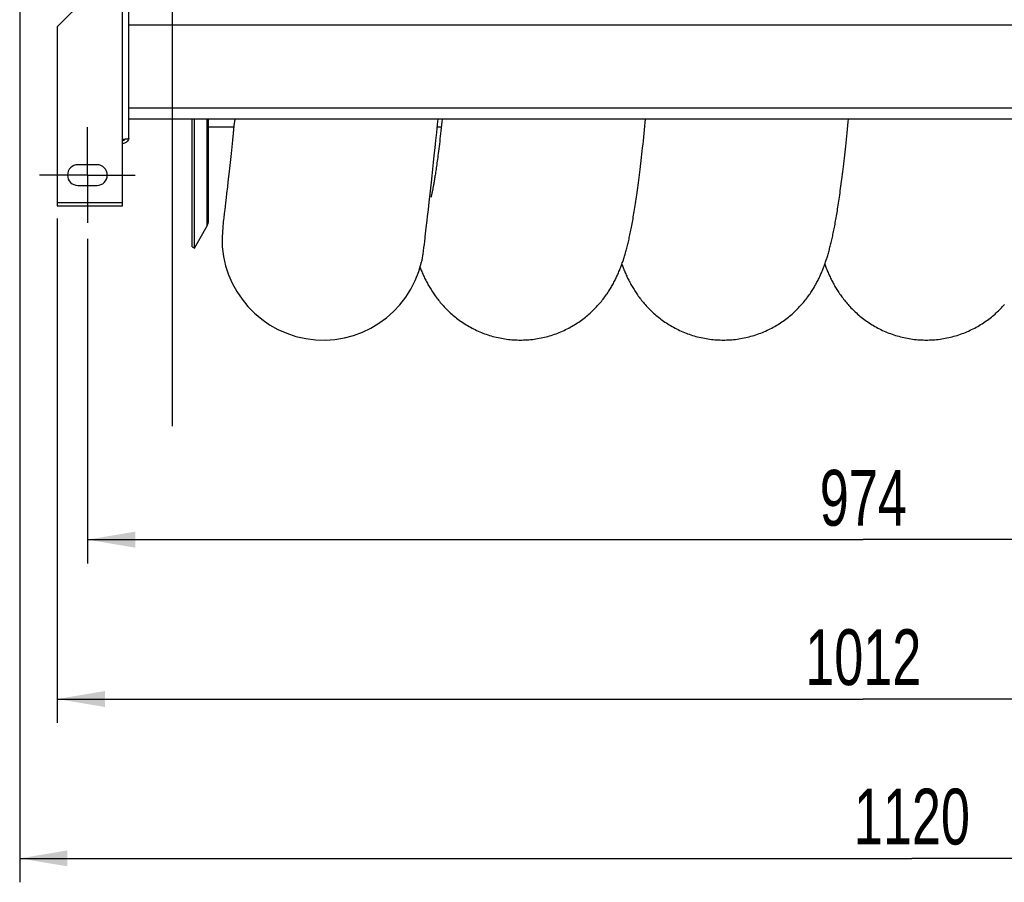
# Model space of a CAD drawing. Extents: x 0 to 594, y 0 to 420.
# Tile 4 of 17: x 337 to 399, y 71 to 125. Entities that reach past the tile are written whole.
import ezdxf

# ---------------------------------------------------------------- set-up
doc = ezdxf.new("R2010")
doc.units = 0
doc.header["$LTSCALE"] = 32.67
doc.linetypes.add('CENTER', pattern=[0.6, 0.375, -0.075, 0.075, -0.075])
doc.layers.get('0').update_dxf_attribs({"linetype": 'CONTINUOUS'})
for name, color, linetype in [('110528_DXF_CONTINUOUS_LINE', 7, 'CONTINUOUS'), ('110528_DXF_DIMENSION', 7, 'CONTINUOUS'), ('110534_DXF_AXIS', 7, 'CONTINUOUS'), ('110534_DXF_CONTINUOUS_LINE', 7, 'CONTINUOUS'), ('110652_DXF_CONTINUOUS_LINE', 7, 'CONTINUOUS'), ('110802_DXF_CONTINUOUS_LINE', 7, 'CONTINUOUS'), ('ASEM_85_125-125_DXF_DIMENS', 7, 'CONTINUOUS'), ('HOSE_125_125DXF_CONTINUOUS', 7, 'CONTINUOUS')]:
    doc.layers.add(name, color=color, linetype=linetype)
doc.styles.get("Standard").update_dxf_attribs({"font": 'txt', "width": 0.7})
doc.dimstyles.new('DIMSTYLE_1', dxfattribs={"dimtxt": 3.5, "dimasz": 3, "dimexe": 1.5, "dimexo": 1, "dimgap": 0.875, "dimtad": 1, "dimdec": 3, "dimlfac": 10, "dimtxsty": 'STANDARD', "dimblk": '_ARROW_FILLED', "dimblk1": '_ARROW_FILLED', "dimblk2": '_ARROW_FILLED', "dimcen": 0.09, "dimazin": 3, "dimtp": 1.2, "dimtm": 1.2, "dimtfac": 1, "dimtdec": 3, "dimtofl": 0, "dimtmove": 0, "dimatfit": 3, "dimtolj": 1})
doc.dimstyles.new('DIMSTYLE_2', dxfattribs={"dimtxt": 3.5, "dimasz": 3, "dimexe": 1.5, "dimexo": 1, "dimgap": 0.875, "dimtad": 1, "dimdec": 3, "dimlfac": 10, "dimtxsty": 'STANDARD', "dimblk": '_ARROW_FILLED', "dimblk1": '_ARROW_FILLED', "dimblk2": '_ARROW_FILLED', "dimcen": 0.09, "dimazin": 3, "dimtp": 0.8, "dimtm": 0.8, "dimtfac": 1, "dimtdec": 3, "dimtofl": 0, "dimtmove": 0, "dimatfit": 3, "dimtolj": 1})

# ---------------------------------------------------------------- blocks, each defined once
blk = doc.blocks.new('_ARROW_FILLED')
at = {"color": 0, "linetype": 'BYBLOCK'}
blk.add_solid([(0, 0), (-1, 0.167), (-1, -0.167)], dxfattribs=at)
blk = doc.blocks.new('*D1')
at = {"layer": 'ASEM_85_125-125_DXF_DIMENS', "color": 2, "linetype": 'CONTINUOUS'}
for p, q in [((339.189, 112.349), (339.189, 80.702)), ((440.389, 112.349), (440.389, 80.702)), ((339.189, 82.202), (389.789, 82.202)), ((440.389, 82.202), (389.789, 82.202))]:
    blk.add_line(p, q, dxfattribs=at)
at = {"layer": 'ASEM_85_125-125_DXF_DIMENS', "color": 2, "linetype": 'CONTINUOUS', "xscale": 3, "yscale": 3, "zscale": 3, "rotation": 180}
blk.add_blockref('_ARROW_FILLED', (339.189, 82.202), dxfattribs=at)
at = {"layer": 'ASEM_85_125-125_DXF_DIMENS', "color": 2, "linetype": 'CONTINUOUS', "xscale": 3, "yscale": 3, "zscale": 3}
blk.add_blockref('_ARROW_FILLED', (440.389, 82.202), dxfattribs=at)
at = {"layer": 'ASEM_85_125-125_DXF_DIMENS', "color": 2, "linetype": 'CONTINUOUS', "insert": (389.789, 86.577), "char_height": 3.5, "width": 14.25, "attachment_point": 2}
blk.add_mtext('1012', dxfattribs=at)
blk = doc.blocks.new('*D2')
at = {"layer": 'ASEM_85_125-125_DXF_DIMENS', "color": 2, "linetype": 'CONTINUOUS'}
for p, q in [((341.089, 111.075), (341.089, 90.702)), ((438.489, 111.075), (438.489, 90.702)), ((341.089, 92.202), (389.789, 92.202)), ((438.489, 92.202), (389.789, 92.202))]:
    blk.add_line(p, q, dxfattribs=at)
at = {"layer": 'ASEM_85_125-125_DXF_DIMENS', "color": 2, "linetype": 'CONTINUOUS', "xscale": 3, "yscale": 3, "zscale": 3, "rotation": 180}
blk.add_blockref('_ARROW_FILLED', (341.089, 92.202), dxfattribs=at)
at = {"layer": 'ASEM_85_125-125_DXF_DIMENS', "color": 2, "linetype": 'CONTINUOUS', "xscale": 3, "yscale": 3, "zscale": 3}
blk.add_blockref('_ARROW_FILLED', (438.489, 92.202), dxfattribs=at)
at = {"layer": 'ASEM_85_125-125_DXF_DIMENS', "color": 2, "linetype": 'CONTINUOUS', "insert": (389.789, 96.577), "char_height": 3.5, "width": 12.375, "attachment_point": 2}
blk.add_mtext('974', dxfattribs=at)
blk = doc.blocks.new('*D7')
at = {"layer": 'ASEM_85_125-125_DXF_DIMENS', "color": 2, "linetype": 'CONTINUOUS'}
for p, q in [((336.839, 131.7), (336.839, 70.702)), ((448.839, 132.005), (448.839, 70.702)), ((336.839, 72.202), (392.839, 72.202)), ((448.839, 72.202), (392.839, 72.202))]:
    blk.add_line(p, q, dxfattribs=at)
at = {"layer": 'ASEM_85_125-125_DXF_DIMENS', "color": 2, "linetype": 'CONTINUOUS', "xscale": 3, "yscale": 3, "zscale": 3, "rotation": 180}
blk.add_blockref('_ARROW_FILLED', (336.839, 72.202), dxfattribs=at)
at = {"layer": 'ASEM_85_125-125_DXF_DIMENS', "color": 2, "linetype": 'CONTINUOUS', "xscale": 3, "yscale": 3, "zscale": 3}
blk.add_blockref('_ARROW_FILLED', (448.839, 72.202), dxfattribs=at)
at = {"layer": 'ASEM_85_125-125_DXF_DIMENS', "color": 2, "linetype": 'CONTINUOUS', "insert": (392.839, 76.577), "char_height": 3.5, "width": 14.25, "attachment_point": 2}
blk.add_mtext('1120', dxfattribs=at)

msp = doc.modelspace()

# ---------------------------------------------------------------- linework, layer by layer
at = {"layer": '110528_DXF_CONTINUOUS_LINE', "color": 3, "linetype": 'CONTINUOUS'}
msp.add_line((347.67111, 110.57519), (347.67111, 118.58486), dxfattribs=at)
at = {"layer": '110528_DXF_CONTINUOUS_LINE', "color": 7, "linetype": 'CONTINUOUS'}
for p, q in [((347.80102, 110.50019), (347.80102, 118.58486)), ((348.68714, 112.20916), (348.68714, 118.58486)), ((347.80102, 110.50019), (348.60006, 111.88416)), ((347.67111, 110.57519), (347.80102, 110.50019))]:
    msp.add_line(p, q, dxfattribs=at)
at = {"layer": '110528_DXF_CONTINUOUS_LINE', "color": 9, "linetype": 'CONTINUOUS'}
msp.add_line((348.60006, 111.88416), (348.60006, 118.58486), dxfattribs=at)
at = {"layer": '110528_DXF_CONTINUOUS_LINE', "color": 7, "linetype": 'CONTINUOUS'}
msp.add_arc((348.03714, 112.20916), 0.65, 330, 360, dxfattribs=at)
at = {"layer": '110528_DXF_DIMENSION', "color": 2, "linetype": 'CONTINUOUS'}
msp.add_line((346.43939, 99.32576), (346.43939, 181.82461), dxfattribs=at)
at = {"layer": '110534_DXF_AXIS', "color": 7, "linetype": 'CENTER'}
for q in [(341.08939, 118.0752), (338.08938, 115.07519), (341.08939, 112.07518), (344.0894, 115.07519)]:
    msp.add_line((341.08939, 115.07519), q, dxfattribs=at)
at = {"layer": '110534_DXF_CONTINUOUS_LINE', "color": 3, "linetype": 'CONTINUOUS'}
for p, q in [((343.68939, 117.38314), (343.68939, 128.07519)), ((339.18939, 124.36988), (342.18939, 127.36988)), ((339.18939, 124.36988), (339.18939, 113.14853)), ((343.28939, 113.14853), (343.28939, 117.32293)), ((341.68939, 115.72519), (340.48939, 115.72519)), ((340.48939, 114.42519), (341.68939, 114.42519)), ((339.18939, 113.14853), (343.28939, 113.14853))]:
    msp.add_line(p, q, dxfattribs=at)
at = {"layer": '110534_DXF_CONTINUOUS_LINE', "color": 9, "linetype": 'CONTINUOUS'}
for p, q in [((343.28939, 117.32293), (343.28939, 127.56384)), ((339.18939, 113.34853), (343.28939, 113.34853))]:
    msp.add_line(p, q, dxfattribs=at)
at = {"layer": '110534_DXF_CONTINUOUS_LINE', "color": 3, "linetype": 'CONTINUOUS'}
for centre, radius, start, end in [((343.29795, 117.44052), 0.39145, 349.8908463, 350.6553539), ((340.48939, 115.07519), 0.65, 90, 270), ((341.68939, 115.07519), 0.65, 270, 90)]:
    msp.add_arc(centre, radius, start, end, dxfattribs=at)
for points, knots in [([(343.28939, 117.32293), (343.34043, 117.32783), (343.41458, 117.33491), (343.50879, 117.34502), (343.56882, 117.3524), (343.61758, 117.35938), (343.65531, 117.36694), (343.67658, 117.37252), (343.68939, 117.37956), (343.68939, 117.38314)], [0, 0, 0, 0, 0.37771184, 0.54853637, 0.69852876, 0.82207755, 0.91471109, 0.97358369, 1, 1, 1, 1]), ([(343.68332, 117.37181), (343.66744, 117.28277), (343.56804, 117.11028), (343.38048, 117.04494), (343.28939, 117.04494)], [0, 0, 0, 0, 0.49822857, 1, 1, 1, 1])]:
    msp.add_open_spline(points, degree=3, knots=knots, dxfattribs=at)
at = {"layer": '110534_DXF_CONTINUOUS_LINE', "color": 7, "linetype": 'CONTINUOUS'}
msp.add_open_spline([(343.28939, 117.24272), (343.32357, 117.24272), (343.39296, 117.26059), (343.44421, 117.31077), (343.46164, 117.33998)], degree=3, knots=[0, 0, 0, 0, 0.50119096, 1, 1, 1, 1], dxfattribs=at)
at = {"layer": '110652_DXF_CONTINUOUS_LINE', "color": 3, "linetype": 'CONTINUOUS'}
for p, q in [((350.2805, 118.07519), (348.68714, 118.07519)), ((363.30354, 118.07519), (363.05151, 118.07519))]:
    msp.add_line(p, q, dxfattribs=at)
at = {"layer": '110652_DXF_CONTINUOUS_LINE', "color": 9, "linetype": 'CONTINUOUS'}
for p, q in [((350.2805, 118.07519), (348.68714, 118.07519)), ((363.30354, 118.07519), (363.05151, 118.07519))]:
    msp.add_line(p, q, dxfattribs=at)
at = {"layer": '110802_DXF_CONTINUOUS_LINE', "color": 9, "linetype": 'CONTINUOUS'}
for p, q in [((435.88939, 124.47519), (343.68939, 124.47519)), ((435.88939, 119.28486), (343.68939, 119.28486))]:
    msp.add_line(p, q, dxfattribs=at)
at = {"layer": '110802_DXF_CONTINUOUS_LINE', "color": 7, "linetype": 'CONTINUOUS'}
msp.add_line((435.88939, 118.58486), (343.68939, 118.58486), dxfattribs=at)
at = {"layer": 'HOSE_125_125DXF_CONTINUOUS', "color": 9, "linetype": 'CONTINUOUS'}
for p, q in [((350.2805, 118.07519), (348.68714, 118.07519)), ((363.30354, 118.07519), (363.05151, 118.07519))]:
    msp.add_line(p, q, dxfattribs=at)
at = {"layer": 'HOSE_125_125DXF_CONTINUOUS', "color": 7, "linetype": 'CONTINUOUS'}
for p, q in [((350.29, 118.16413), (350.24124, 117.70854)), ((350.33474, 118.58486), (350.29, 118.16413)), ((363.01673, 117.74448), (363.07005, 118.25192)), ((363.07005, 118.25192), (363.10483, 118.58486)), ((350.24124, 117.70854), (350.19388, 117.26851)), ((362.96466, 117.25222), (363.01673, 117.74448)), ((350.14802, 116.84468), (350.10368, 116.43725)), ((350.19388, 117.26851), (350.14802, 116.84468)), ((362.91393, 116.77557), (362.96466, 117.25222)), ((350.10368, 116.43725), (350.06084, 116.04608)), ((362.81669, 115.86963), (362.86461, 116.31477)), ((362.86461, 116.31477), (362.91393, 116.77557)), ((350.01961, 115.67144), (349.98007, 115.31373)), ((350.06084, 116.04608), (350.01961, 115.67144)), ((362.77024, 115.44078), (362.81669, 115.86963)), ((349.94234, 114.97404), (349.90637, 114.65202)), ((349.98007, 115.31373), (349.94234, 114.97404)), ((362.68199, 114.63225), (362.72533, 115.02839)), ((362.72533, 115.02839), (362.77024, 115.44078)), ((349.87221, 114.34773), (349.82455, 113.92538)), ((349.90637, 114.65202), (349.87221, 114.34773)), ((362.64023, 114.25274), (362.68199, 114.63225)), ((349.82455, 113.92538), (349.79542, 113.66862)), ((362.54334, 113.38044), (362.60012, 113.89027)), ((362.60012, 113.89027), (362.64023, 114.25274)), ((362.67312, 113.7676), (362.66564, 113.73765)), ((362.682, 113.80436), (362.67312, 113.7676)), ((362.69221, 113.84808), (362.682, 113.80436)), ((362.70369, 113.89887), (362.69221, 113.84808)), ((349.75554, 113.3194), (349.70974, 112.92074)), ((349.79542, 113.66862), (349.75554, 113.3194)), ((362.49067, 112.91049), (362.54334, 113.38044)), ((362.65353, 113.6918), (362.65174, 113.68542)), ((349.6808, 112.67025), (349.64771, 112.38635)), ((349.70974, 112.92074), (349.6808, 112.67025)), ((362.41262, 112.22068), (362.44225, 112.48165)), ((362.44225, 112.48165), (362.49067, 112.91049)), ((349.62086, 112.15703), (349.60177, 111.9949)), ((349.63339, 112.26394), (349.62086, 112.15703)), ((349.64771, 112.38635), (349.63339, 112.26394)), ((362.35963, 111.75635), (362.41262, 112.22068)), ((362.26391, 110.92885), (362.28656, 111.12368))]:
    msp.add_line(p, q, dxfattribs=at)
for points in [[(363.35925, 118.58486), (363.34106, 118.41635), (363.32031, 118.22654), (363.29974, 118.04095), (363.27936, 117.85954), (363.25917, 117.68229), (363.23924, 117.50968), (363.21954, 117.34155), (363.2001, 117.17796), (363.18102, 117.01966), (363.16229, 116.86656), (363.14392, 116.71857), (363.126, 116.5763), (363.10857, 116.43992), (363.09159, 116.30899), (363.07504, 116.18323), (363.05893, 116.06262), (363.04325, 115.94694), (363.02794, 115.83555), (363.01298, 115.72832), (362.99839, 115.62521), (362.98411, 115.52582), (362.97015, 115.42999), (362.9565, 115.33773), (362.94317, 115.24886), (362.93014, 115.16329), (362.91741, 115.08097), (362.90499, 115.00176), (362.89287, 114.92561), (362.88105, 114.85244), (362.86951, 114.78212), (362.85827, 114.7146), (362.84732, 114.64982), (362.83665, 114.58763), (362.82627, 114.528), (362.81616, 114.47088), (362.80633, 114.41615), (362.79678, 114.36375), (362.7875, 114.31366), (362.77849, 114.26577), (362.76976, 114.22004), (362.7613, 114.17644), (362.75311, 114.13491), (362.7452, 114.09539), (362.73757, 114.05787), (362.73021, 114.0223), (362.72315, 113.98864), (362.71637, 113.95687), (362.70988, 113.92696), (362.70369, 113.89887)], [(368.26497, 104.72521), (368.35995, 104.7259), (368.46998, 104.72845), (368.57994, 104.73285), (368.68981, 104.73913), (368.79955, 104.74726), (368.90912, 104.75725), (369.01849, 104.7691), (369.12762, 104.78279), (369.23646, 104.79833), (369.34499, 104.8157), (369.45317, 104.83489), (369.56095, 104.8559), (369.66831, 104.87872), (369.77521, 104.90333), (369.8816, 104.92973), (369.98747, 104.95789), (370.09277, 104.98781), (370.19744, 105.01946), (370.30146, 105.05283), (370.4048, 105.08791), (370.50738, 105.12465), (370.60919, 105.16305), (370.7102, 105.20308), (370.81034, 105.24471), (370.9096, 105.28792), (371.00795, 105.33268), (371.1053, 105.37894), (371.20164, 105.42668), (371.29695, 105.47587), (371.39112, 105.52645), (371.48414, 105.57837), (371.576, 105.63161), (371.66659, 105.68609), (371.75591, 105.74177), (371.84395, 105.79863), (371.93061, 105.85657), (372.01589, 105.91555), (372.0998, 105.97554), (372.18223, 106.03643), (372.2632, 106.0982), (372.3427, 106.1608), (372.42065, 106.22411), (372.49707, 106.28812), (372.57196, 106.35276), (372.64523, 106.41791), (372.71688, 106.48352), (372.78693, 106.54956), (372.85534, 106.6159), (372.92207, 106.68247), (372.98718, 106.74926), (373.05076, 106.81628), (373.11282, 106.8835), (373.17337, 106.95087), (373.23253, 107.01848), (373.29033, 107.0863), (373.34678, 107.15428), (373.40189, 107.22242), (373.45576, 107.29075), (373.50834, 107.35919), (373.55949, 107.42748), (373.60924, 107.49562), (373.65762, 107.56357), (373.7045, 107.63105), (373.74985, 107.69795), (373.79376, 107.76433), (373.83631, 107.8302), (373.87742, 107.89538), (373.91724, 107.95999), (373.95609, 108.0245), (373.99399, 108.0889), (374.03095, 108.15318), (374.06726, 108.21778), (374.10298, 108.28282), (374.13805, 108.34819), (374.17255, 108.41398), (374.20652, 108.48031), (374.23993, 108.54708), (374.27267, 108.61409), (374.30475, 108.68132), (374.3362, 108.7488), (374.36694, 108.81633), (374.39699, 108.8839), (374.42636, 108.95155), (374.45503, 109.01913), (374.48299, 109.0866), (374.51029, 109.15403), (374.53698, 109.22149), (374.56307, 109.28896), (374.58859, 109.35649), (374.61361, 109.42422), (374.63816, 109.4922), (374.66224, 109.56043), (374.68593, 109.62906), (374.70924, 109.69815), (374.73219, 109.76769), (374.7548, 109.83776), (374.77709, 109.90842), (374.79908, 109.97968), (374.82077, 110.05156), (374.84218, 110.12407), (374.86332, 110.19727), (374.88422, 110.27121), (374.90487, 110.34591), (374.92531, 110.42143), (374.94556, 110.49788), (374.96564, 110.57531), (374.98555, 110.65375), (375.00535, 110.73337), (375.02503, 110.81422), (375.0446, 110.89634), (375.06411, 110.97989), (375.08357, 111.06494), (375.10297, 111.15152), (375.12235, 111.23975), (375.14171, 111.32973), (375.16106, 111.42149), (375.18039, 111.51504), (375.19972, 111.61044), (375.21906, 111.70775), (375.23839, 111.80701), (375.25774, 111.90826), (375.2771, 112.01157), (375.29649, 112.117), (375.3159, 112.22461), (375.33536, 112.33444), (375.35486, 112.44657), (375.3744, 112.56105), (375.39399, 112.67794), (375.41364, 112.79727), (375.43336, 112.91914), (375.45313, 113.04357), (375.47296, 113.17056), (375.49285, 113.30017), (375.51281, 113.43245), (375.53283, 113.56742), (375.55292, 113.70509), (375.57307, 113.84553), (375.59332, 113.98891), (375.61365, 114.13521), (375.63407, 114.28453), (375.65463, 114.43723), (375.67533, 114.59336), (375.69617, 114.75299), (375.71719, 114.9165), (375.7384, 115.08396), (375.7598, 115.25544), (375.78142, 115.43132), (375.80327, 115.61173), (375.82535, 115.79671), (375.84768, 115.98653), (375.87029, 116.18146), (375.89314, 116.38141), (375.91621, 116.58611), (375.9395, 116.79568), (375.96301, 117.01014), (375.98668, 117.22905), (376.01051, 117.45247), (376.03451, 117.68044), (376.05861, 117.91245), (376.08281, 118.14847), (376.10713, 118.38857), (376.12676, 118.58486)], [(381.0043, 104.72525), (381.09938, 104.72595), (381.20953, 104.7285), (381.31965, 104.73292), (381.42972, 104.73921), (381.53969, 104.74737), (381.64951, 104.7574), (381.75915, 104.7693), (381.86856, 104.78305), (381.9777, 104.79866), (382.08653, 104.81611), (382.19502, 104.8354), (382.30311, 104.85652), (382.41077, 104.87946), (382.51797, 104.9042), (382.62465, 104.93072), (382.73077, 104.95903), (382.83631, 104.98909), (382.94121, 105.02089), (383.04543, 105.05442), (383.14896, 105.08965), (383.25172, 105.12655), (383.3537, 105.16511), (383.45486, 105.2053), (383.55515, 105.2471), (383.65453, 105.29047), (383.75299, 105.3354), (383.85043, 105.38182), (383.94682, 105.42972), (384.04216, 105.47905), (384.13635, 105.52976), (384.22936, 105.5818), (384.32119, 105.63516), (384.41174, 105.68975), (384.50101, 105.74555), (384.589, 105.8025), (384.6756, 105.86053), (384.76082, 105.91961), (384.84465, 105.97969), (384.927, 106.04066), (385.00787, 106.10249), (385.08726, 106.16515), (385.16509, 106.2285), (385.24137, 106.29252), (385.31611, 106.35717), (385.38922, 106.42232), (385.46072, 106.48793), (385.53064, 106.55395), (385.59892, 106.62031), (385.66555, 106.68691), (385.7306, 106.75375), (385.79411, 106.82083), (385.8561, 106.8881), (385.9166, 106.95555), (385.97568, 107.02319), (386.0334, 107.09104), (386.08975, 107.15903), (386.14471, 107.2271), (386.19835, 107.29527), (386.25065, 107.36346), (386.30151, 107.43148), (386.35095, 107.49929), (386.39902, 107.56688), (386.44565, 107.63409), (386.49083, 107.70081), (386.53464, 107.7671), (386.57719, 107.83304), (386.6185, 107.89859), (386.65861, 107.96376), (386.69767, 108.02873), (386.73572, 108.09348), (386.77276, 108.15801), (386.80898, 108.22255), (386.84437, 108.2871), (386.87897, 108.35166), (386.91292, 108.41648), (386.94627, 108.48163), (386.979, 108.54706), (387.01115, 108.61284), (387.04277, 108.67905), (387.07385, 108.74565), (387.1043, 108.81246), (387.13415, 108.87949), (387.16342, 108.94678), (387.19205, 109.01416), (387.22007, 109.08164), (387.24749, 109.14926), (387.2743, 109.21689), (387.30049, 109.28452), (387.32611, 109.35221), (387.35117, 109.41995), (387.37568, 109.48773), (387.39967, 109.5556), (387.4232, 109.62364), (387.44627, 109.69187), (387.4689, 109.76032), (387.49115, 109.82909), (387.51302, 109.89821), (387.53454, 109.9677), (387.55575, 110.03769), (387.57667, 110.10823), (387.59731, 110.17932), (387.61769, 110.25102), (387.63781, 110.32335), (387.6577, 110.39636), (387.67739, 110.47017), (387.69689, 110.54478), (387.71622, 110.62027), (387.73541, 110.69676), (387.75448, 110.77433), (387.77343, 110.85299), (387.79229, 110.93285), (387.81106, 111.01396), (387.82976, 111.09636), (387.84838, 111.18005), (387.86694, 111.26506), (387.88542, 111.35145), (387.90385, 111.43921), (387.92222, 111.52836), (387.94054, 111.61898), (387.95882, 111.71113), (387.97708, 111.80486), (387.99532, 111.90021), (388.01356, 111.99727), (388.0318, 112.0961), (388.05004, 112.19674), (388.06829, 112.29922), (388.08655, 112.40359), (388.10484, 112.50989), (388.12316, 112.6182), (388.1415, 112.72855), (388.15989, 112.84099), (388.17832, 112.95562), (388.19681, 113.0725), (388.21535, 113.19166), (388.23394, 113.31308), (388.25259, 113.43678), (388.27129, 113.56284), (388.29006, 113.69139), (388.30892, 113.82247), (388.32785, 113.95613), (388.34688, 114.09248), (388.366, 114.23159), (388.38522, 114.37348), (388.40454, 114.51823), (388.42396, 114.66586), (388.44349, 114.81644), (388.46314, 114.97013), (388.48292, 115.12697), (388.50282, 115.28701), (388.52287, 115.4504), (388.54304, 115.61711), (388.56335, 115.78726), (388.58385, 115.96127), (388.60453, 116.13915), (388.6254, 116.32102), (388.6465, 116.50738), (388.66785, 116.69831), (388.68944, 116.89389), (388.71132, 117.09469), (388.73351, 117.30085), (388.75599, 117.5124), (388.77879, 117.72975), (388.80197, 117.95338), (388.82547, 118.18303), (388.84923, 118.41805), (388.86589, 118.58486)], [(362.66564, 113.73765), (362.65963, 113.7144), (362.6572, 113.70525), (362.65516, 113.69773), (362.65353, 113.6918)], [(349.60177, 111.9949), (349.5914, 111.90773), (349.5886, 111.88426), (349.58017, 111.81314)], [(362.28656, 111.12368), (362.29563, 111.20186), (362.35963, 111.75635)], [(374.63456, 109.48225), (374.63709, 109.47513), (374.66164, 109.40755), (374.68669, 109.34012), (374.71225, 109.27285), (374.73835, 109.20573), (374.76501, 109.13872), (374.79224, 109.07182), (374.82004, 109.00509), (374.84842, 108.9385), (374.87741, 108.87204), (374.90699, 108.80579), (374.93715, 108.73977), (374.96794, 108.67393), (374.99936, 108.60825), (375.03142, 108.54277), (375.06416, 108.47744), (375.09764, 108.41213), (375.13188, 108.34687), (375.16691, 108.28164), (375.20283, 108.21628), (375.23967, 108.1508), (375.27744, 108.0852), (375.31624, 108.01938), (375.35612, 107.95331), (375.39707, 107.88705), (375.43914, 107.82059), (375.48235, 107.75394), (375.52673, 107.68713), (375.5723, 107.62017), (375.6191, 107.55308), (375.66713, 107.48588), (375.71644, 107.4186), (375.76705, 107.35125), (375.81897, 107.28385), (375.87225, 107.21643), (375.9269, 107.14902), (375.98296, 107.08163), (376.04046, 107.01429), (376.09943, 106.94702), (376.15989, 106.87985), (376.22187, 106.81281), (376.2854, 106.74593), (376.3505, 106.67925), (376.41719, 106.61282), (376.4855, 106.54665), (376.55543, 106.48081), (376.62695, 106.4154), (376.70006, 106.35046), (376.77479, 106.28602), (376.85106, 106.22221), (376.92888, 106.15905), (377.00827, 106.0966), (377.08914, 106.03496), (377.17149, 105.97417), (377.25534, 105.91427), (377.34058, 105.85536), (377.42722, 105.79748), (377.51524, 105.74067), (377.60456, 105.68503), (377.69515, 105.63059), (377.78701, 105.57738), (377.88003, 105.5255), (377.97417, 105.47498), (378.06945, 105.42584), (378.16576, 105.37815), (378.26309, 105.33193), (378.36141, 105.28721), (378.46065, 105.24405), (378.5608, 105.20245), (378.66181, 105.16245), (378.76363, 105.12408), (378.8662, 105.08737), (378.96952, 105.05234), (379.07352, 105.019), (379.17816, 104.98739), (379.28343, 104.9575), (379.38926, 104.92938), (379.49564, 104.90302), (379.60253, 104.87843), (379.70987, 104.85564), (379.81765, 104.83466), (379.92582, 104.81549), (380.03434, 104.79815), (380.14318, 104.78264), (380.2523, 104.76897), (380.36165, 104.75715), (380.47121, 104.74719), (380.58094, 104.73908), (380.69079, 104.73283), (380.80072, 104.72845), (380.91071, 104.72593), (381.0043, 104.72525)], [(387.3737, 109.48226), (387.39257, 109.4299), (387.41742, 109.36247), (387.44286, 109.29501), (387.46894, 109.22743), (387.4957, 109.15965), (387.52315, 109.09172), (387.55126, 109.02377), (387.58007, 108.95576), (387.60959, 108.88769), (387.63974, 108.81979), (387.67055, 108.75203), (387.70204, 108.68442), (387.73409, 108.61719), (387.76668, 108.55041), (387.79987, 108.48399), (387.83364, 108.41798), (387.86793, 108.35249), (387.90281, 108.28739), (387.93845, 108.2224), (387.97485, 108.15753), (388.01204, 108.09276), (388.05023, 108.02778), (388.08948, 107.96253), (388.12979, 107.89708), (388.17124, 107.83134), (388.21388, 107.7653), (388.25773, 107.69899), (388.30284, 107.63242), (388.34923, 107.5656), (388.39693, 107.49855), (388.44597, 107.4313), (388.49641, 107.36385), (388.54824, 107.29624), (388.60148, 107.22855), (388.65615, 107.1608), (388.71228, 107.09302), (388.76987, 107.02528), (388.82893, 106.95761), (388.88949, 106.89004), (388.95158, 106.82261), (389.01522, 106.75535), (389.08043, 106.6883), (389.14722, 106.6215), (389.21564, 106.55499), (389.28568, 106.48882), (389.35729, 106.42308), (389.43051, 106.35782), (389.50534, 106.29308), (389.58171, 106.22896), (389.65964, 106.16551), (389.73914, 106.10277), (389.82012, 106.04084), (389.90261, 105.97977), (389.98659, 105.91958), (390.07197, 105.8604), (390.15876, 105.80225), (390.24694, 105.74517), (390.33641, 105.68927), (390.42715, 105.63459), (390.51915, 105.58116), (390.61231, 105.52905), (390.70662, 105.4783), (390.80207, 105.42894), (390.89855, 105.38104), (390.99606, 105.33461), (391.09457, 105.28969), (391.19401, 105.24633), (391.29434, 105.20455), (391.39555, 105.16437), (391.49756, 105.12583), (391.60035, 105.08895), (391.70389, 105.05375), (391.80811, 105.02026), (391.91298, 104.9885), (392.01848, 104.95848), (392.12455, 104.93022), (392.23116, 104.90374), (392.33828, 104.87904), (392.44586, 104.85615), (392.55386, 104.83507), (392.66226, 104.81582), (392.77101, 104.7984), (392.88007, 104.78282), (392.98943, 104.76909), (393.09902, 104.75722), (393.20882, 104.74721), (393.3188, 104.73906), (393.42891, 104.73278), (393.53912, 104.72837), (393.64939, 104.72584), (393.74328, 104.72516)], [(361.97473, 109.26859), (361.99505, 109.21626), (362.02146, 109.14962), (362.04844, 109.08307), (362.07604, 109.01655), (362.10428, 108.95001), (362.13318, 108.88348), (362.16277, 108.81694), (362.19305, 108.75038), (362.22406, 108.6838), (362.2558, 108.61724), (362.28828, 108.5507), (362.32153, 108.48416), (362.35554, 108.41767), (362.39034, 108.35123), (362.42594, 108.28483), (362.46234, 108.21852), (362.49955, 108.15232), (362.53759, 108.08622), (362.57651, 108.02015), (362.61632, 107.95417), (362.65705, 107.88825), (362.69878, 107.82227), (362.74155, 107.75625), (362.78537, 107.69021), (362.83037, 107.624), (362.87657, 107.55765), (362.92399, 107.49118), (362.97277, 107.42448), (363.02296, 107.35752), (363.07456, 107.29038), (363.1276, 107.22308), (363.18213, 107.15565), (363.23816, 107.08811), (363.29569, 107.02056), (363.35475, 106.95302), (363.41535, 106.88553), (363.47748, 106.81818), (363.54116, 106.75099), (363.60642, 106.68401), (363.67324, 106.61731), (363.74162, 106.55095), (363.81159, 106.48495), (363.88313, 106.41939), (363.95626, 106.35432), (364.03098, 106.28977), (364.10725, 106.22584), (364.1851, 106.16255), (364.26452, 106.09996), (364.34543, 106.03818), (364.42782, 105.97725), (364.51171, 105.91721), (364.59699, 105.85818), (364.68365, 105.80019), (364.77168, 105.74328), (364.861, 105.68754), (364.9516, 105.633), (365.04346, 105.5797), (365.13651, 105.52772), (365.23071, 105.47708), (365.32607, 105.42781), (365.42247, 105.37999), (365.5199, 105.33365), (365.61835, 105.2888), (365.7177, 105.24552), (365.81794, 105.20381), (365.91905, 105.16371), (366.02097, 105.12524), (366.12366, 105.08842), (366.22711, 105.05329), (366.33125, 105.01985), (366.43606, 104.98814), (366.5415, 104.95815), (366.64753, 104.92993), (366.7541, 104.90348), (366.86119, 104.87881), (366.96875, 104.85595), (367.07672, 104.8349), (367.1851, 104.81567), (367.29382, 104.79827), (367.40285, 104.78272), (367.51215, 104.76902), (367.62168, 104.75717), (367.73139, 104.74718), (367.84127, 104.73905), (367.95124, 104.73279), (368.06127, 104.7284), (368.17133, 104.72588), (368.26497, 104.72521)], [(393.74327, 104.72516), (393.83843, 104.72586), (393.94865, 104.72841), (394.05882, 104.73284), (394.16893, 104.73914), (394.27892, 104.7473), (394.38875, 104.75734), (394.49839, 104.76924), (394.60779, 104.783), (394.71692, 104.79861), (394.82573, 104.81606), (394.93419, 104.83536), (395.04226, 104.85647), (395.1499, 104.8794), (395.25707, 104.90414), (395.36373, 104.93067), (395.46985, 104.95897), (395.57538, 104.98904), (395.68028, 105.02084), (395.78452, 105.05437), (395.88807, 105.08961), (395.99087, 105.12652), (396.09289, 105.16511), (396.19412, 105.20533), (396.29449, 105.24717), (396.39398, 105.29059), (396.49256, 105.33559), (396.59012, 105.38208), (396.68666, 105.43006), (396.78214, 105.47949), (396.87646, 105.53029), (396.96961, 105.58244), (397.06156, 105.6359), (397.15222, 105.69058), (397.24158, 105.74646), (397.32963, 105.8035), (397.41627, 105.86159), (397.50149, 105.92071), (397.5853, 105.98081), (397.66761, 106.04179), (397.7484, 106.1036), (397.82769, 106.16621), (397.90542, 106.22951), (397.98156, 106.29345), (398.05616, 106.358), (398.12915, 106.42308), (398.20057, 106.48863), (398.27041, 106.55461), (398.33865, 106.62095), (398.40531, 106.6876), (398.47041, 106.75451), (398.53389, 106.82159), (398.59573, 106.88872), (398.65602, 106.95594)]]:
    msp.add_lwpolyline(points, dxfattribs=at)
msp.add_arc((355.88714, 111.07519), 6.35, 173.3264274, 346.7906158, dxfattribs=at)
msp.add_open_spline([(362.06913, 109.62415), (362.08571, 109.6948), (362.11768, 109.8605), (362.18637, 110.29497), (362.23251, 110.65946), (362.26391, 110.92885)], degree=3, knots=[0, 0, 0, 0, 0.16498569, 0.38341985, 1, 1, 1, 1], dxfattribs=at)

# ---------------------------------------------------------------- dimensions: what is measured, and where the dimension line sits
at = {"layer": 'ASEM_85_125-125_DXF_DIMENS', "color": 2, "linetype": 'CONTINUOUS'}
dim = msp.add_linear_dim(base=(336.83939, 72.20234), p1=(448.83939, 133.0053), p2=(336.83939, 132.70019), angle=180, dimstyle='DIMSTYLE_1', dxfattribs=at)
dim.commit()
dim.dimension.update_dxf_attribs({"geometry": '*D7', "text_midpoint": (392.33939, 72.20234), "dimtype": 160})
for base, p1, p2, dimstyle, picture, middle in [((440.38939, 82.20234), (339.18939, 113.34853), (440.38939, 113.34853), 'DIMSTYLE_1', '*D1', (389.2894, 82.20234)), ((438.48939, 92.20234), (341.08939, 112.07518), (438.48939, 112.07518), 'DIMSTYLE_2', '*D2', (389.2894, 92.20234))]:
    dim = msp.add_linear_dim(base=base, p1=p1, p2=p2, dimstyle=dimstyle, dxfattribs=at)
    dim.commit()
    dim.dimension.update_dxf_attribs({"geometry": picture, "text_midpoint": middle, "dimtype": 160})

doc.saveas('drawing.dxf')
